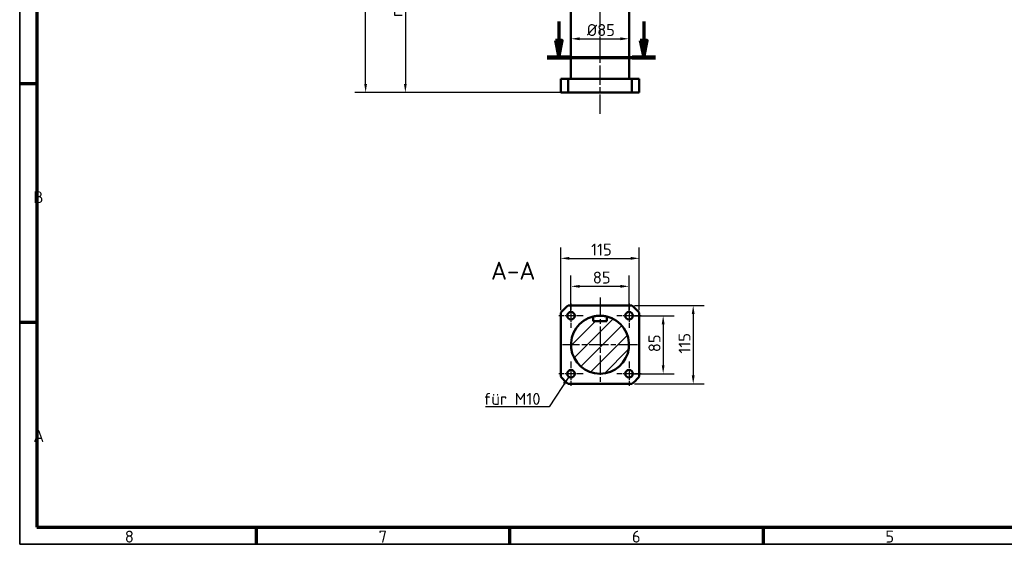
# Model space of a CAD drawing. Header units: millimetres. Extents: x 25 to 2945, y 25 to 2078.
# Tile 1 of 5: x 25 to 1467, y 25 to 794. Entities that reach past the tile are written whole.
import ezdxf

# ---------------------------------------------------------------- set-up
doc = ezdxf.new("R2010")
doc.units = ezdxf.units.MM
doc.header["$LTSCALE"] = 5
doc.linetypes.add('CHAIN', pattern=[0.3543, 0.2362, -0.0295, 0.0591, -0.0295])
doc.layers.get('0').update_dxf_attribs({"lineweight": 25})
for name, color, linetype, lineweight in [('Bemaßung (ISO)', 7, 'Continuous', 25), ('Mittellinie (ISO)', 7, 'Continuous', 25), ('Mittelpunktmarkierung (ISO)', 7, 'Continuous', 25), ('Rahmen (ISO)', 7, 'Continuous', 70), ('Schnittlinie (ISO)', 7, 'CHAIN', 70), ('Schraffur (ISO)', 7, 'Continuous', 18), ('Sichtbar (ISO)', 7, 'Continuous', 50), ('Symbol (ISO)', 7, 'Continuous', 25)]:
    doc.layers.add(name, color=color, linetype=linetype, lineweight=lineweight)
doc.styles.add('Bezeichnungstext (DIN)', font='isocpeur.ttf')
doc.styles.add('Notiztext (DIN)', font='isocpeur.ttf')
doc.dimstyles.new('Standard (DIN)', dxfattribs={"dimscale": 5, "dimtxt": 3.5, "dimasz": 2.5, "dimexe": 3.175, "dimexo": 0.8, "dimgap": 0.8, "dimtad": 1, "dimdec": 3, "dimrnd": 1e-08, "dimtxsty": 'Notiztext (DIN)', "dimcen": 0.09, "dimdle": 10, "dimclrd": 256, "dimclre": 256, "dimclrt": 256, "dimazin": 2, "dimtfac": 0.571429, "dimtdec": 3, "dimtmove": 0, "dimatfit": 3, "dimfxl": 1, "dimtolj": 1, "dimlwd": -1, "dimlwe": -1, "dimarcsym": 0})
doc.dimstyles.new('Standard - Methode 2a (DIN)$7', dxfattribs={"dimscale": 5, "dimtxt": 3.5, "dimasz": 2.5, "dimexe": 3.175, "dimexo": 0.8, "dimgap": 0.8, "dimtad": 1, "dimtih": 1, "dimtoh": 1, "dimrnd": 1e-08, "dimtxsty": 'Notiztext (DIN)', "dimcen": 0.09, "dimdle": 10, "dimclrd": 256, "dimclre": 256, "dimclrt": 256, "dimazin": 2, "dimtfac": 1, "dimtmove": 0, "dimatfit": 3, "dimfxl": 1, "dimtolj": 1, "dimlwd": -1, "dimlwe": -1, "dimarcsym": 0})

# ---------------------------------------------------------------- blocks, each defined once
blk = doc.blocks.new('Ränder Hagen+Goebel Rahmen')
at = {"layer": 'Rahmen (ISO)', "linetype": 'Continuous', "lineweight": 35}
for p, q in [((5, 415), (5, 5)), ((5, 5), (589, 5))]:
    blk.add_line(p, q, dxfattribs=at)
at = {"layer": 'Rahmen (ISO)'}
for p, q in [((10, 410), (10, 10)), ((10, 140), (5, 140)), ((10, 70), (5, 70)), ((10, 10), (584, 10)), ((74.25, 10), (74.25, 5)), ((148.5, 10), (148.5, 5)), ((222.75, 10), (222.75, 5))]:
    blk.add_line(p, q, dxfattribs=at)
at = {"layer": 'Symbol (ISO)', "char_height": 3.5, "style": 'Notiztext (DIN)'}
for s, insert, attachment_point in [('B', (9, 105), 7), ('A', (9, 35), 7), ('8', (37.125, 9), 2), ('7', (111.375, 9), 2), ('6', (185.625, 9), 2), ('5', (259.875, 9), 2)]:
    blk.add_mtext(s, dxfattribs=dict(at, insert=insert, attachment_point=attachment_point))
blk = doc.blocks.new('*D7')
at = {"layer": 'Bemaßung (ISO)'}
blk.add_line((845, 765.9), (905, 765.9), dxfattribs=at)
for points in [[(845, 767.9), (845, 763.8), (832.5, 765.9)], [(905, 767.9), (905, 763.8), (917.5, 765.9)]]:
    blk.add_solid(points, dxfattribs=at)
at = {"layer": 'Defpoints', "color": 0}
for p in [(917.5, 765.9), (832.5, 707.1), (917.5, 707.1)]:
    blk.add_point(p, dxfattribs=at)
at = {"layer": 'Bemaßung (ISO)', "insert": (855.7, 787.4), "char_height": 17.5, "attachment_point": 1, "style": 'Notiztext (DIN)'}
blk.add_mtext('\\A1;Ø85', dxfattribs=at)
blk = doc.blocks.new('*D12')
at = {"layer": 'Bemaßung (ISO)'}
for p, q in [((659.9, 997.1), (574, 997.1)), ((589.9, 984.6), (589.9, 699.6)), ((824.4, 687.1), (574, 687.1))]:
    blk.add_line(p, q, dxfattribs=at)
for points in [[(587.8, 984.6), (591.9, 984.6), (589.9, 997.1)], [(587.8, 699.6), (591.9, 699.6), (589.9, 687.1)]]:
    blk.add_solid(points, dxfattribs=at)
at = {"layer": 'Defpoints', "color": 0}
for p in [(663.9, 997.1), (589.9, 687.1), (828.4, 687.1)]:
    blk.add_point(p, dxfattribs=at)
at = {"layer": 'Bemaßung (ISO)', "insert": (568.3, 786.6), "char_height": 17.5, "attachment_point": 1, "rotation": 90, "style": 'Notiztext (DIN)'}
blk.add_mtext('\\A1; max 340', dxfattribs=at)
blk = doc.blocks.new('*D15')
at = {"layer": 'Bemaßung (ISO)'}
for p, q in [((854.5, 1532.7), (515.8, 1532.7)), ((531.7, 699.6), (531.7, 1520.2)), ((917.6, 687.1), (515.8, 687.1))]:
    blk.add_line(p, q, dxfattribs=at)
for points in [[(529.6, 1520.2), (533.7, 1520.2), (531.7, 1532.7)], [(529.6, 699.6), (533.7, 699.6), (531.7, 687.1)]]:
    blk.add_solid(points, dxfattribs=at)
at = {"layer": 'Defpoints', "color": 0}
for p in [(531.7, 1532.7), (858.5, 1532.7), (921.6, 687.1)]:
    blk.add_point(p, dxfattribs=at)
at = {"layer": 'Bemaßung (ISO)', "insert": (506.7, 1052.5), "char_height": 17.5, "attachment_point": 1, "rotation": 90, "style": 'Notiztext (DIN)'}
blk.add_mtext('\\A1; max 875,6', dxfattribs=at)
blk = doc.blocks.new('2DTransSchnitt0')
at = {"layer": 'Schnittlinie (ISO)', "linetype": 'Continuous'}
for p, q in [((162.96, 158.21), (162.96, 152.64)), ((187.81, 158.21), (187.81, 152.64)), ((161.96, 152.64), (162.96, 147.64)), ((163.96, 152.64), (161.96, 152.64)), ((162.96, 152.64), (162.96, 147.64)), ((162.96, 147.64), (163.96, 152.64)), ((186.81, 152.64), (187.81, 147.64)), ((188.81, 152.64), (186.81, 152.64)), ((187.81, 152.64), (187.81, 147.64)), ((187.81, 147.64), (188.81, 152.64))]:
    blk.add_line(p, q, dxfattribs=at)
at = {"layer": 'Schnittlinie (ISO)', "linetype": 'CHAIN', "ltscale": 35.065948}
blk.add_line((159.55, 147.64), (191.22, 147.64), dxfattribs=at)
at = {"layer": 'Schnittlinie (ISO)', "lineweight": 140, "ltscale": 7.58263}
for p, q in [((159.55, 147.64), (166.37, 147.64)), ((184.39, 147.64), (191.22, 147.64))]:
    blk.add_line(p, q, dxfattribs=at)
at = {"layer": 'Schnittlinie (ISO)', "linetype": 'Continuous', "flags": 128}
for points in [[(161.96, 152.64), (162.96, 147.64), (163.96, 152.64), (161.96, 152.64)], [(186.81, 152.64), (187.81, 147.64), (188.81, 152.64), (186.81, 152.64)]]:
    blk.add_lwpolyline(points, dxfattribs=at)
at = {"layer": 'Schnittlinie (ISO)'}
for points in [[(161.96, 152.64), (162.96, 147.64), (163.96, 152.64), (161.96, 152.64)], [(186.81, 152.64), (187.81, 147.64), (188.81, 152.64), (186.81, 152.64)]]:
    blk.add_solid(points, dxfattribs=at)
at = {"layer": 'Schnittlinie (ISO)', "char_height": 5.25, "attachment_point": 7, "style": 'Bezeichnungstext (DIN)'}
for insert in [(161.12, 161.14), (185.97, 161.14)]:
    blk.add_mtext('A', dxfattribs=dict(at, insert=insert))
blk = doc.blocks.new('*D23')
at = {"layer": 'Bemaßung (ISO)'}
for p, q in [((832.5, 364), (832.5, 418.9)), ((917.5, 364), (917.5, 418.9)), ((845, 403.1), (905, 403.1))]:
    blk.add_line(p, q, dxfattribs=at)
for points in [[(845, 405.1), (845, 401), (832.5, 403.1)], [(905, 405.1), (905, 401), (917.5, 403.1)]]:
    blk.add_solid(points, dxfattribs=at)
at = {"layer": 'Defpoints', "color": 0}
for p in [(917.5, 403.1), (832.5, 360), (917.5, 360)]:
    blk.add_point(p, dxfattribs=at)
at = {"layer": 'Bemaßung (ISO)', "insert": (864.5, 424.6), "char_height": 17.5, "attachment_point": 1, "style": 'Notiztext (DIN)'}
blk.add_mtext('\\A1;85', dxfattribs=at)
blk = doc.blocks.new('*D24')
at = {"layer": 'Bemaßung (ISO)'}
for p, q in [((817.5, 368.1), (817.5, 460)), ((932.5, 368.1), (932.5, 460)), ((830, 444.1), (920, 444.1))]:
    blk.add_line(p, q, dxfattribs=at)
for points in [[(830, 446.2), (830, 442), (817.5, 444.1)], [(920, 446.2), (920, 442), (932.5, 444.1)]]:
    blk.add_solid(points, dxfattribs=at)
at = {"layer": 'Defpoints', "color": 0}
for p in [(932.5, 444.1), (817.5, 364.1), (932.5, 364.1)]:
    blk.add_point(p, dxfattribs=at)
at = {"layer": 'Bemaßung (ISO)', "insert": (861.9, 465.6), "char_height": 17.5, "attachment_point": 1, "style": 'Notiztext (DIN)'}
blk.add_mtext('\\A1;115', dxfattribs=at)
blk = doc.blocks.new('*D25')
at = {"layer": 'Bemaßung (ISO)'}
for p, q in [((921.5, 360), (983.4, 360)), ((967.5, 347.5), (967.5, 287.5)), ((921.5, 275), (983.4, 275))]:
    blk.add_line(p, q, dxfattribs=at)
for points in [[(965.4, 347.5), (969.6, 347.5), (967.5, 360)], [(965.4, 287.5), (969.6, 287.5), (967.5, 275)]]:
    blk.add_solid(points, dxfattribs=at)
at = {"layer": 'Defpoints', "color": 0}
for p in [(917.5, 360), (917.5, 275), (967.5, 275)]:
    blk.add_point(p, dxfattribs=at)
at = {"layer": 'Bemaßung (ISO)', "insert": (946, 306.6), "char_height": 17.5, "attachment_point": 1, "rotation": 90, "style": 'Notiztext (DIN)'}
blk.add_mtext('\\A1;85', dxfattribs=at)
blk = doc.blocks.new('*D26')
at = {"layer": 'Bemaßung (ISO)'}
for p, q in [((925.6, 375), (1027.4, 375)), ((1011.5, 362.5), (1011.5, 272.5)), ((925.6, 260), (1027.4, 260))]:
    blk.add_line(p, q, dxfattribs=at)
for points in [[(1009.4, 362.5), (1013.6, 362.5), (1011.5, 375)], [(1009.4, 272.5), (1013.6, 272.5), (1011.5, 260)]]:
    blk.add_solid(points, dxfattribs=at)
at = {"layer": 'Defpoints', "color": 0}
for p in [(921.6, 375), (921.6, 260), (1011.5, 260)]:
    blk.add_point(p, dxfattribs=at)
at = {"layer": 'Bemaßung (ISO)', "insert": (990, 304.4), "char_height": 17.5, "attachment_point": 1, "rotation": 90, "style": 'Notiztext (DIN)'}
blk.add_mtext('\\A1;115', dxfattribs=at)

msp = doc.modelspace()

# ---------------------------------------------------------------- hatches: boundary and pattern name
at = {"layer": 'Schraffur (ISO)'}
h = msp.add_hatch(dxfattribs=at)
h.set_pattern_fill('ANSI31', color=256, scale=127, style=0)
h.set_pattern_definition([(45, (0, 0), (-11.22532, 11.22532), [])])
edge = h.paths.add_edge_path()
edge.add_line((885.0424, 358.8098), (885.0424, 352.1651))
edge.add_line((885.0424, 352.1651), (864.9424, 352.1651))
edge.add_line((864.9424, 352.1651), (864.9424, 358.8098))
edge.add_ellipse((874.9924, 317.5151), major_axis=(-10.05, 41.2946), ratio=1, start_angle=0, end_angle=332.6433504)

# ---------------------------------------------------------------- linework, layer by layer
at = {"layer": 'Mittellinie (ISO)', "linetype": 'CHAIN', "ltscale": 23.990969}
msp.add_line((874.9924, 656.0707), (874.9924, 1135.5545), dxfattribs=at)
at = {"layer": 'Mittelpunktmarkierung (ISO)', "linetype": 'CHAIN', "ltscale": 8.000593}
for p, q in [((832.4924, 378.0151), (832.4924, 342.0151)), ((917.4924, 378.0151), (917.4924, 342.0151)), ((850.4924, 360.0151), (814.4924, 360.0151)), ((935.4924, 360.0151), (899.4924, 360.0151)), ((832.4924, 293.0151), (832.4924, 257.0151)), ((917.4924, 293.0151), (917.4924, 257.0151)), ((850.4924, 275.0151), (814.4924, 275.0151)), ((935.4924, 275.0151), (899.4924, 275.0151))]:
    msp.add_line(p, q, dxfattribs=at)
at = {"layer": 'Mittelpunktmarkierung (ISO)', "linetype": 'CHAIN', "ltscale": 23.990969}
for p, q in [((874.9924, 386.9327), (874.9924, 262.5151)), ((929.9924, 317.5151), (819.9924, 317.5151))]:
    msp.add_line(p, q, dxfattribs=at)
at = {"layer": 'Sichtbar (ISO)'}
for p, q in [((832.4924, 707.0545), (832.4924, 907.0545)), ((917.4924, 707.0545), (917.4924, 907.0545)), ((817.4924, 707.0545), (817.4924, 687.0545)), ((828.4118, 707.0545), (817.4924, 707.0545)), ((828.4118, 707.0545), (921.573, 707.0545)), ((828.4118, 687.0545), (828.4118, 707.0545)), ((921.573, 707.0545), (921.573, 687.0545)), ((932.4924, 707.0545), (921.573, 707.0545)), ((932.4924, 687.0545), (932.4924, 707.0545)), ((828.4118, 687.0545), (817.4924, 687.0545)), ((921.573, 687.0545), (828.4118, 687.0545)), ((932.4924, 687.0545), (921.573, 687.0545)), ((921.573, 375.0151), (828.4118, 375.0151)), ((817.4924, 364.0957), (817.4924, 270.9346)), ((932.4924, 270.9346), (932.4924, 364.0957)), ((864.9424, 352.1651), (864.9424, 358.8098)), ((885.0424, 352.1651), (864.9424, 352.1651)), ((885.0424, 358.8098), (885.0424, 352.1651)), ((828.4118, 260.0151), (921.573, 260.0151))]:
    msp.add_line(p, q, dxfattribs=at)
at = {"layer": 'Sichtbar (ISO)', "flags": 128}
for points in [[(869.9424, 359.714), (869.6254, 359.6748), (869.3045, 359.6326), (868.9822, 359.5877), (868.661, 359.5407), (868.3437, 359.4918), (868.0326, 359.4414), (867.7304, 359.3901), (867.4389, 359.3384), (867.1597, 359.287), (866.8947, 359.2365), (866.6455, 359.1874), (866.414, 359.1404), (866.1975, 359.0952), (865.9925, 359.0512), (865.8009, 359.0093), (865.6248, 358.9699), (865.4662, 358.9337), (865.3272, 358.9015), (865.2093, 358.8739), (865.113, 358.851), (865.0383, 358.8331), (864.985, 358.8202), (864.953, 358.8124), (864.9424, 358.8098)], [(885.0424, 358.8098), (885.0318, 358.8124), (884.9998, 358.8202), (884.9465, 358.8331), (884.8717, 358.851), (884.7755, 358.8739), (884.6576, 358.9015), (884.5185, 358.9337), (884.3599, 358.9699), (884.1838, 359.0093), (883.9923, 359.0512), (883.7873, 359.0952), (883.5708, 359.1404), (883.3392, 359.1874), (883.0901, 359.2365), (882.8251, 359.287), (882.5459, 359.3384), (882.2544, 359.3901), (881.9521, 359.4414), (881.6411, 359.4918), (881.3237, 359.5407), (881.0026, 359.5877), (880.6803, 359.6326), (880.3593, 359.6748), (880.0424, 359.714)]]:
    msp.add_lwpolyline(points, dxfattribs=at)
at = {"layer": 'Sichtbar (ISO)'}
for centre in [(832.4924, 360.0151), (917.4924, 360.0151), (832.4924, 275.0151), (917.4924, 275.0151)]:
    msp.add_circle(centre, 5.5, dxfattribs=at)
for radius, start, end in [(74, 129.010827, 140.989173), (74, 39.010827, 50.989173), (42.5, 103.6783248, 76.3216752), (42.5, 83.17579, 96.82421), (74, 219.010827, 230.989173), (74, 309.010827, 320.989173)]:
    msp.add_arc((874.9924, 317.5151), radius, start, end, dxfattribs=at)

# ---------------------------------------------------------------- block references
at = {"xscale": 5, "yscale": 5, "zscale": 5}
msp.add_blockref('Ränder Hagen+Goebel Rahmen', (0, 0), dxfattribs=at)
at = {"layer": 'Schnittlinie (ISO)', "xscale": 5, "yscale": 5, "zscale": 5}
msp.add_blockref('2DTransSchnitt0', (0, 0), dxfattribs=at)

# ---------------------------------------------------------------- texts
at = {"layer": 'Symbol (ISO)', "insert": (715.2592, 412.8452), "char_height": 26.25, "attachment_point": 7, "style": 'Bezeichnungstext (DIN)'}
msp.add_mtext('A-A ', dxfattribs=at)
at = {"layer": 'Symbol (ISO)', "insert": (787.8199, 229.3594), "char_height": 17.5, "width": 96.876315, "attachment_point": 9, "style": 'Notiztext (DIN)'}
msp.add_mtext('{für M10}', dxfattribs=at)

# ---------------------------------------------------------------- dimensions: what is measured, and where the dimension line sits
at = {"layer": 'Bemaßung (ISO)'}
for base, p1, p2, angle, text, override, picture, middle in [((531.6626, 1532.6545), (921.573, 687.0545), (858.4989, 1532.6545), 90, ' max 875,6', {"dimdec": 3, "dimtp": 0, "dimtm": 0, "dimtdec": 3, "dimatfit": 2}, '*D15', (531.6626, 1109.8545)), ((589.8567, 687.0545), (663.9214, 997.0545), (828.4118, 687.0545), 90, ' max 340', {"dimdec": 3, "dimtp": 0, "dimtm": 0, "dimtdec": 3, "dimatfit": 2}, '*D12', (589.8567, 835.5542)), ((917.4924, 765.859), (832.4924, 707.0545), (917.4924, 707.0545), 180, 'Ø<>', {"dimdec": 3, "dimse1": 1, "dimse2": 1, "dimtp": 0, "dimtm": 0, "dimtdec": 3, "dimatfit": 2}, '*D7', (874.9899, 765.859))]:
    dim = msp.add_linear_dim(base=base, p1=p1, p2=p2, angle=angle, text=text, dimstyle='Standard (DIN)', override=override, dxfattribs=at)
    dim.commit()
    dim.dimension.update_dxf_attribs({"geometry": picture, "text_midpoint": middle, "dimtype": 160})
for base, p1, p2, angle, picture, middle in [((932.4924, 444.0957), (817.4924, 364.0957), (932.4924, 364.0957), 180, '*D24', (874.9924, 444.0957)), ((917.4924, 403.064), (832.4924, 360.0151), (917.4924, 360.0151), 180, '*D23', (874.9924, 403.064)), ((1011.5273, 260.0151), (921.573, 375.0151), (921.573, 260.0151), 90, '*D26', (1011.5273, 317.5151)), ((967.4924, 275.0151), (917.4924, 360.0151), (917.4924, 275.0151), 90, '*D25', (967.4924, 317.1179))]:
    dim = msp.add_linear_dim(base=base, p1=p1, p2=p2, angle=angle, dimstyle='Standard (DIN)', override={"dimdec": 3, "dimtp": 0, "dimtm": 0, "dimtdec": 3, "dimatfit": 2}, dxfattribs=at)
    dim.commit()
    dim.dimension.update_dxf_attribs({"geometry": picture, "text_midpoint": middle, "dimtype": 160})

# ---------------------------------------------------------------- leaders
at = {"layer": 'Symbol (ISO)', "annotation_type": 0, "has_hookline": 1, "hookline_direction": 1, "text_width": 80.5}
msp.add_leader([(829.1912, 270.616), (800.3199, 226.4427), (787.8199, 226.4427)], dimstyle='Standard - Methode 2a (DIN)$7', override={"dimgap": 0, "dimtad": 1}, dxfattribs=at)

doc.saveas('drawing.dxf')
